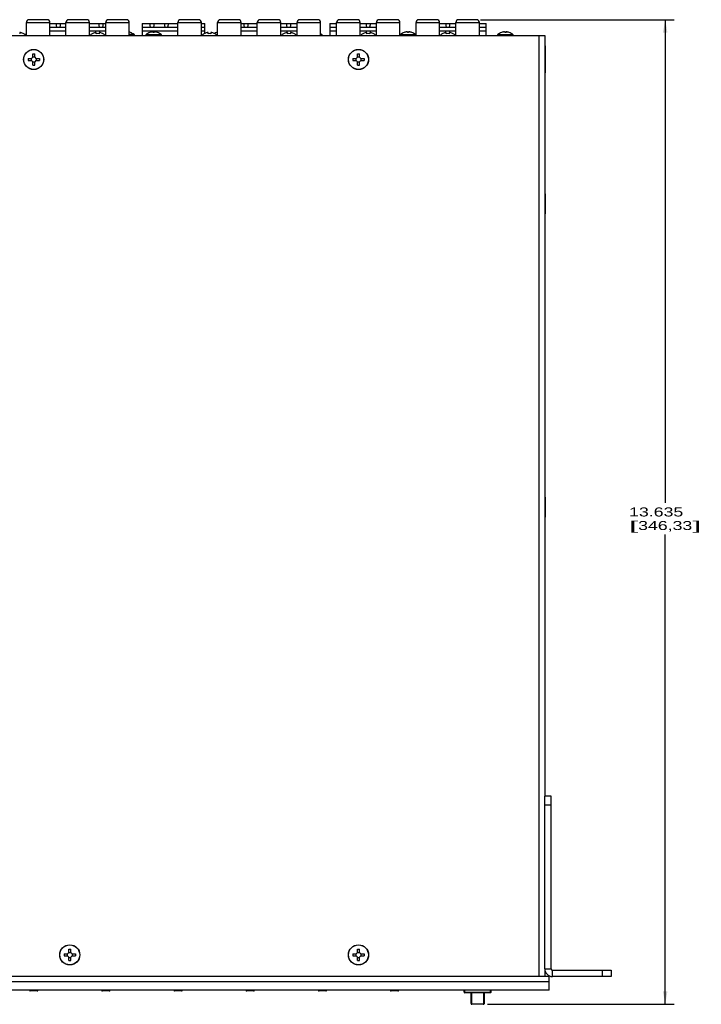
# Model space of a CAD drawing. Header units: inches. Extents: x -3.6 to 47.6, y 1.8 to 32.
# Tile 33 of 35: x 23.5 to 33, y 18.4 to 32. Entities that reach past the tile are written whole.
import ezdxf
from ezdxf.enums import TextEntityAlignment as Align

# ---------------------------------------------------------------- set-up
doc = ezdxf.new("R2010")
doc.units = ezdxf.units.IN
doc.header["$LTSCALE"] = 2.42
doc.header["$MEASUREMENT"] = 0
doc.layers.get('0').update_dxf_attribs({"linetype": 'CONTINUOUS'})
doc.layers.add('DIM', color=7, linetype='CONTINUOUS')
doc.styles.get("Standard").update_dxf_attribs({"font": 'arial'})
doc.dimstyles.new('DIMSTYLE_1', dxfattribs={"dimtxt": 0.125, "dimasz": 0.18, "dimexe": 0.125, "dimexo": 0.0625, "dimgap": 0.0625, "dimtad": 0, "dimtih": 1, "dimtoh": 1, "dimdec": 3, "dimzin": 4, "dimdsep": 46, "dimtxsty": 'Standard', "dimblk": '_FILLED', "dimblk1": '_FILLED', "dimblk2": '_FILLED', "dimcen": 0.09, "dimadec": 0, "dimazin": 0, "dimtp": 0.003, "dimtm": 0.003, "dimtfac": 1, "dimtdec": 3, "dimtofl": 0, "dimtmove": 0, "dimatfit": 3, "dimldrblk": '_FILLED', "dimfxl": 0, "dimtolj": 1, "dimtzin": 4, "dimarcsym": 0})

# ---------------------------------------------------------------- blocks, each defined once
blk = doc.blocks.new('_FILLED')
at = {"color": 0, "linetype": 'ByBlock'}
blk.add_solid([(0, 0), (-1, 0.174), (-1, -0.174)], dxfattribs=at)
blk = doc.blocks.new('*D8')
at = {"layer": 'DIM', "color": 7, "linetype": 'Continuous'}
for p, q in [((29.902, 32.037), (32.584, 32.037)), ((32.459, 32.037), (32.459, 25.345)), ((32.459, 18.403), (32.459, 24.908)), ((29.999, 18.403), (32.584, 18.403))]:
    blk.add_line(p, q, dxfattribs=at)
at = {"layer": 'DIM', "color": 7, "linetype": 'Continuous', "xscale": 0.18, "yscale": 0.18, "zscale": 0.18}
for p, rotation in [((32.459, 32.037), 90), ((32.459, 18.403), 270)]:
    blk.add_blockref('_FILLED', p, dxfattribs=dict(at, rotation=rotation))
at = {"layer": 'DIM', "color": 7, "linetype": 'Continuous'}
for s, width, p, p2 in [('13.635', 1.404215, (31.959, 25.158), (32.709, 25.158)), ('[', 2.57645, (31.959, 24.97), (32.084, 24.97)), ('346,33', 1.404215, (32.084, 24.97), (32.834, 24.97)), (']', 2.57645, (32.834, 24.97), (32.959, 24.97))]:
    blk.add_text(s, height=0.125, dxfattribs=dict(at, width=width)).set_placement(p, p2, align=Align.FIT)

msp = doc.modelspace()

# ---------------------------------------------------------------- linework, layer by layer
at = {"color": 7, "linetype": 'Continuous'}
for p, q in [((23.6075, 31.8165), (23.6075, 32.0001)), ((23.6075, 32.0001), (23.9343, 32.0001)), ((23.8969, 32.0375), (23.6449, 32.0375)), ((23.9343, 31.8165), (23.9343, 32.0001)), ((23.9343, 31.9825), (24.1563, 31.9825)), ((23.9343, 31.9325), (24.1563, 31.9325)), ((24.0298, 31.9325), (24.0198, 31.9825)), ((24.0798, 31.9825), (24.0698, 31.9325)), ((24.1563, 31.8165), (24.1563, 32.0001)), ((24.1563, 32.0001), (24.4831, 32.0001)), ((24.4457, 32.0375), (24.1937, 32.0375)), ((24.4831, 31.8165), (24.4831, 32.0001)), ((24.4831, 31.9825), (24.7075, 31.9825)), ((24.4831, 31.9325), (24.7075, 31.9325)), ((24.6208, 31.9325), (24.6108, 31.9825)), ((24.6708, 31.9825), (24.6608, 31.9325)), ((24.7075, 31.8165), (24.7075, 32.0001)), ((24.7075, 32.0001), (25.0343, 32.0001)), ((24.9969, 32.0375), (24.7449, 32.0375)), ((25.0343, 31.8165), (25.0343, 32.0001)), ((25.2123, 31.9825), (25.2123, 31.8165)), ((25.2123, 31.9825), (25.7063, 31.9825)), ((25.2123, 31.9325), (25.7063, 31.9325)), ((25.3298, 31.9325), (25.3198, 31.9825)), ((25.3798, 31.9825), (25.3698, 31.9325)), ((25.5153, 31.9825), (25.5253, 31.9325)), ((25.5753, 31.9825), (25.5653, 31.9325)), ((25.7063, 31.8165), (25.7063, 32.0001)), ((25.7063, 32.0001), (26.0331, 32.0001)), ((25.9957, 32.0375), (25.7437, 32.0375)), ((26.0331, 31.8165), (26.0331, 32.0001)), ((26.0331, 31.9825), (26.0783, 31.9825)), ((26.0331, 31.9325), (26.0783, 31.9325)), ((26.0783, 31.8474), (26.0783, 31.9825)), ((26.2575, 31.8165), (26.2575, 32.0001)), ((26.2575, 32.0001), (26.5843, 32.0001)), ((26.5469, 32.0375), (26.2949, 32.0375)), ((26.5843, 31.8165), (26.5843, 32.0001)), ((26.5843, 31.9825), (26.8063, 31.9825)), ((26.5843, 31.9325), (26.8063, 31.9325)), ((26.6298, 31.9325), (26.6198, 31.9825)), ((26.6798, 31.9825), (26.6698, 31.9325)), ((26.8063, 31.8165), (26.8063, 32.0001)), ((26.8063, 32.0001), (27.1331, 32.0001)), ((27.0957, 32.0375), (26.8437, 32.0375)), ((27.1331, 31.8165), (27.1331, 32.0001)), ((27.1331, 31.9825), (27.3575, 31.9825)), ((27.1331, 31.9325), (27.3575, 31.9325)), ((27.2208, 31.9325), (27.2108, 31.9825)), ((27.2708, 31.9825), (27.2608, 31.9325)), ((27.3575, 31.8165), (27.3575, 32.0001)), ((27.3575, 32.0001), (27.6843, 32.0001)), ((27.6469, 32.0375), (27.3949, 32.0375)), ((27.6843, 31.8165), (27.6843, 32.0001)), ((27.8123, 31.9825), (27.8123, 31.8165)), ((27.8123, 31.9825), (27.9063, 31.9825)), ((27.8123, 31.9325), (27.9063, 31.9325)), ((27.9063, 31.8165), (27.9063, 32.0001)), ((27.9063, 32.0001), (28.2331, 32.0001)), ((28.1957, 32.0375), (27.9437, 32.0375)), ((28.2331, 31.8165), (28.2331, 32.0001)), ((28.2331, 31.9825), (28.4575, 31.9825)), ((28.2331, 31.9325), (28.4575, 31.9325)), ((28.3238, 31.9325), (28.3138, 31.9825)), ((28.3738, 31.9825), (28.3638, 31.9325)), ((28.4575, 31.8165), (28.4575, 32.0001)), ((28.4575, 32.0001), (28.7843, 32.0001)), ((28.7469, 32.0375), (28.4949, 32.0375)), ((28.7843, 31.8165), (28.7843, 32.0001)), ((29.0063, 31.8165), (29.0063, 32.0001)), ((29.0063, 32.0001), (29.3331, 32.0001)), ((29.2957, 32.0375), (29.0437, 32.0375)), ((29.3331, 31.8165), (29.3331, 32.0001)), ((29.3331, 31.9825), (29.5575, 31.9825)), ((29.3331, 31.9325), (29.5575, 31.9325)), ((29.4153, 31.9825), (29.4253, 31.9325)), ((29.4753, 31.9825), (29.4653, 31.9325)), ((29.5575, 32.0001), (29.8843, 32.0001)), ((29.5575, 31.8165), (29.5575, 32.0001)), ((29.8469, 32.0375), (29.5949, 32.0375)), ((29.8843, 31.8165), (29.8843, 32.0001)), ((29.8843, 31.9825), (29.9783, 31.9825)), ((29.8843, 31.9325), (29.9783, 31.9325)), ((29.9783, 31.8165), (29.9783, 31.9825)), ((13.6278, 31.8165), (30.7908, 31.8165)), ((23.5152, 31.8609), (23.5152, 31.8435)), ((23.5721, 31.8426), (23.5721, 31.8415)), ((23.5907, 31.832), (23.6075, 31.832)), ((23.6075, 31.8196), (23.5991, 31.8196)), ((23.9343, 31.8825), (24.1563, 31.8825)), ((24.4831, 31.8825), (24.7075, 31.8825)), ((24.5185, 31.8415), (24.5185, 31.8426)), ((24.5754, 31.8435), (24.5754, 31.8609)), ((24.6152, 31.8609), (24.6152, 31.8435)), ((24.6721, 31.8426), (24.6721, 31.8415)), ((25.0999, 31.832), (25.0343, 31.832)), ((25.1058, 31.8196), (25.0343, 31.8196)), ((25.0487, 31.8605), (25.0486, 31.8603)), ((25.2123, 31.8825), (25.7063, 31.8825)), ((25.4808, 31.8196), (25.2598, 31.8196)), ((25.2657, 31.832), (25.4749, 31.832)), ((25.3171, 31.8603), (25.317, 31.8605)), ((25.3796, 31.8665), (25.361, 31.8665)), ((25.3618, 31.8653), (25.3618, 31.8603)), ((25.3788, 31.8653), (25.3788, 31.8603)), ((25.4237, 31.8605), (25.4236, 31.8603)), ((26.0331, 31.8825), (26.0783, 31.8825)), ((26.0685, 31.8415), (26.0685, 31.8426)), ((26.1254, 31.8435), (26.1254, 31.8609)), ((26.1652, 31.8609), (26.1652, 31.8435)), ((26.2221, 31.8426), (26.2221, 31.8415)), ((26.2363, 31.832), (26.2575, 31.832)), ((26.2421, 31.8603), (26.242, 31.8605)), ((26.2575, 31.8196), (26.2491, 31.8196)), ((26.5843, 31.8825), (26.8063, 31.8825)), ((27.1331, 31.8825), (27.3575, 31.8825)), ((27.1685, 31.8415), (27.1685, 31.8426)), ((27.2254, 31.8435), (27.2254, 31.8609)), ((27.2652, 31.8609), (27.2652, 31.8435)), ((27.3221, 31.8426), (27.3221, 31.8415)), ((27.6999, 31.832), (27.6843, 31.832)), ((27.7058, 31.8196), (27.6843, 31.8196)), ((27.8123, 31.8825), (27.9063, 31.8825)), ((28.2331, 31.8825), (28.4575, 31.8825)), ((28.2685, 31.8415), (28.2685, 31.8426)), ((28.3254, 31.8435), (28.3254, 31.8609)), ((28.3652, 31.8609), (28.3652, 31.8435)), ((28.4221, 31.8426), (28.4221, 31.8415)), ((29.0058, 31.8196), (28.7848, 31.8196)), ((28.7907, 31.832), (28.9999, 31.832)), ((28.8421, 31.8603), (28.842, 31.8605)), ((28.9046, 31.8665), (28.886, 31.8665)), ((28.8868, 31.8653), (28.8868, 31.8603)), ((28.9038, 31.8653), (28.9038, 31.8603)), ((28.9487, 31.8605), (28.9486, 31.8603)), ((29.3331, 31.8825), (29.5575, 31.8825)), ((29.3685, 31.8415), (29.3685, 31.8426)), ((29.4254, 31.8435), (29.4254, 31.8609)), ((29.4652, 31.8609), (29.4652, 31.8435)), ((29.5221, 31.8426), (29.5221, 31.8415)), ((29.8843, 31.8825), (29.9783, 31.8825)), ((30.3558, 31.8196), (30.1348, 31.8196)), ((30.1407, 31.832), (30.3499, 31.832)), ((30.1921, 31.8603), (30.192, 31.8605)), ((30.2546, 31.8665), (30.236, 31.8665)), ((30.2368, 31.8653), (30.2368, 31.8603)), ((30.2538, 31.8653), (30.2538, 31.8603)), ((30.2987, 31.8605), (30.2986, 31.8603)), ((30.7108, 18.7865), (30.7108, 31.8165)), ((30.7908, 31.8165), (30.7908, 21.2839)), ((30.7908, 31.6765), (30.7958, 31.6765)), ((30.7958, 31.6765), (30.7958, 31.3015)), ((23.6307, 31.5005), (23.6307, 31.4725)), ((23.6307, 31.5005), (23.6785, 31.5005)), ((23.6745, 31.5005), (23.6745, 31.4725)), ((23.6785, 31.5005), (23.6953, 31.5173)), ((23.6953, 31.5173), (23.6953, 31.5652)), ((23.6953, 31.5652), (23.7233, 31.5652)), ((23.6953, 31.5213), (23.7233, 31.5213)), ((23.7233, 31.5173), (23.7233, 31.5652)), ((23.7233, 31.5173), (23.7401, 31.5005)), ((23.7401, 31.5005), (23.788, 31.5005)), ((23.7441, 31.5005), (23.7441, 31.4725)), ((23.788, 31.5005), (23.788, 31.4725)), ((28.1307, 31.5005), (28.1307, 31.4725)), ((28.1307, 31.5005), (28.1785, 31.5005)), ((28.1745, 31.5005), (28.1745, 31.4725)), ((28.1785, 31.5005), (28.1953, 31.5173)), ((28.1953, 31.5173), (28.1953, 31.5652)), ((28.1953, 31.5652), (28.2233, 31.5652)), ((28.1953, 31.5213), (28.2233, 31.5213)), ((28.2233, 31.5173), (28.2233, 31.5652)), ((28.2233, 31.5173), (28.2401, 31.5005)), ((28.2401, 31.5005), (28.288, 31.5005)), ((28.2441, 31.5005), (28.2441, 31.4725)), ((28.288, 31.5005), (28.288, 31.4725)), ((30.7938, 31.6241), (30.7938, 31.349)), ((23.6307, 31.4725), (23.6785, 31.4725)), ((23.6953, 31.4558), (23.6785, 31.4725)), ((23.6953, 31.4079), (23.6953, 31.4558)), ((23.6953, 31.4518), (23.7233, 31.4518)), ((23.6953, 31.4079), (23.7233, 31.4079)), ((23.7401, 31.4725), (23.7233, 31.4558)), ((23.7233, 31.4079), (23.7233, 31.4558)), ((23.7401, 31.4725), (23.788, 31.4725)), ((28.1307, 31.4725), (28.1785, 31.4725)), ((28.1953, 31.4558), (28.1785, 31.4725)), ((28.1953, 31.4079), (28.1953, 31.4558)), ((28.1953, 31.4518), (28.2233, 31.4518)), ((28.1953, 31.4079), (28.2233, 31.4079)), ((28.2401, 31.4725), (28.2233, 31.4558)), ((28.2233, 31.4079), (28.2233, 31.4558)), ((28.2401, 31.4725), (28.288, 31.4725)), ((30.7908, 31.3015), (30.7958, 31.3015)), ((30.7938, 29.6241), (30.7938, 29.349)), ((30.7938, 25.4241), (30.7938, 25.149)), ((30.8805, 21.2865), (30.7908, 21.2865)), ((30.7908, 18.8922), (30.7908, 21.2839)), ((30.8805, 18.8922), (30.8805, 21.2865)), ((30.8805, 21.1615), (30.7908, 21.1615)), ((24.1307, 19.1005), (24.1785, 19.1005)), ((24.1307, 19.1005), (24.1307, 19.0725)), ((24.1745, 19.1005), (24.1745, 19.0725)), ((24.1785, 19.1005), (24.1953, 19.1173)), ((24.1953, 19.1652), (24.2233, 19.1652)), ((24.1953, 19.1173), (24.1953, 19.1652)), ((24.1953, 19.1213), (24.2233, 19.1213)), ((24.2233, 19.1173), (24.2233, 19.1652)), ((24.2233, 19.1173), (24.2401, 19.1005)), ((24.2401, 19.1005), (24.288, 19.1005)), ((24.2441, 19.1005), (24.2441, 19.0725)), ((24.288, 19.1005), (24.288, 19.0725)), ((28.1307, 19.1005), (28.1785, 19.1005)), ((28.1307, 19.1005), (28.1307, 19.0725)), ((28.1745, 19.1005), (28.1745, 19.0725)), ((28.1785, 19.1005), (28.1953, 19.1173)), ((28.1953, 19.1652), (28.2233, 19.1652)), ((28.1953, 19.1173), (28.1953, 19.1652)), ((28.1953, 19.1213), (28.2233, 19.1213)), ((28.2233, 19.1173), (28.2233, 19.1652)), ((28.2233, 19.1173), (28.2401, 19.1005)), ((28.2401, 19.1005), (28.288, 19.1005)), ((28.2441, 19.1005), (28.2441, 19.0725)), ((28.288, 19.1005), (28.288, 19.0725)), ((24.1307, 19.0725), (24.1785, 19.0725)), ((24.1953, 19.0558), (24.1785, 19.0725)), ((24.1953, 19.0079), (24.1953, 19.0558)), ((24.1953, 19.0518), (24.2233, 19.0518)), ((24.1953, 19.0079), (24.2233, 19.0079)), ((24.2401, 19.0725), (24.2233, 19.0558)), ((24.2233, 19.0079), (24.2233, 19.0558)), ((24.2401, 19.0725), (24.288, 19.0725)), ((28.1307, 19.0725), (28.1785, 19.0725)), ((28.1953, 19.0558), (28.1785, 19.0725)), ((28.1953, 19.0079), (28.1953, 19.0558)), ((28.1953, 19.0518), (28.2233, 19.0518)), ((28.1953, 19.0079), (28.2233, 19.0079)), ((28.2401, 19.0725), (28.2233, 19.0558)), ((28.2233, 19.0079), (28.2233, 19.0558)), ((28.2401, 19.0725), (28.288, 19.0725)), ((30.7908, 18.8922), (30.8805, 18.8922)), ((30.7908, 18.8922), (30.7908, 18.7865)), ((30.8965, 18.8762), (31.7093, 18.8762)), ((30.8965, 18.7865), (30.8965, 18.8762)), ((31.5843, 18.8762), (31.5843, 18.7865)), ((31.7093, 18.8762), (31.7093, 18.7865)), ((30.8493, 18.7865), (13.5693, 18.7865)), ((30.8493, 18.7145), (13.5693, 18.7145)), ((30.8493, 18.599), (30.8493, 18.7865)), ((31.7093, 18.7865), (30.8965, 18.7865)), ((30.8493, 18.599), (13.5693, 18.599)), ((23.7562, 18.5867), (23.6624, 18.5867)), ((24.7562, 18.5867), (24.6624, 18.5867)), ((25.7562, 18.5867), (25.6624, 18.5867)), ((26.7562, 18.5867), (26.6624, 18.5867)), ((27.7562, 18.5867), (27.6624, 18.5867)), ((28.7562, 18.5867), (28.6624, 18.5867)), ((29.6723, 18.5715), (29.6723, 18.599)), ((29.6723, 18.5715), (30.0463, 18.5715)), ((29.6823, 18.5615), (29.6823, 18.599)), ((30.0363, 18.5615), (29.6823, 18.5615)), ((29.7688, 18.4129), (29.7688, 18.5615)), ((29.7788, 18.4074), (29.7788, 18.5615)), ((29.9398, 18.5615), (29.9398, 18.4074)), ((29.9498, 18.5615), (29.9498, 18.4129)), ((30.0363, 18.5615), (30.0363, 18.599)), ((30.0463, 18.5715), (30.0463, 18.599)), ((29.9367, 18.4048), (29.782, 18.4048)), ((29.782, 18.4048), (29.782, 18.402)), ((29.9367, 18.402), (29.782, 18.402)), ((29.9367, 18.402), (29.9367, 18.4048))]:
    msp.add_line(p, q, dxfattribs=at)
for points in [[(29.7732, 18.4047), (29.7735, 18.4045), (29.774, 18.4042), (29.7745, 18.4039), (29.775, 18.4036), (29.7756, 18.4034), (29.7762, 18.4031), (29.7768, 18.4029), (29.7774, 18.4027), (29.778, 18.4026), (29.7786, 18.4024), (29.7793, 18.4023), (29.78, 18.4022), (29.7807, 18.4021), (29.7815, 18.402), (29.782, 18.402)], [(29.9367, 18.402), (29.937, 18.402), (29.9377, 18.4021), (29.9385, 18.4021), (29.9392, 18.4022), (29.9398, 18.4024), (29.9405, 18.4025), (29.9411, 18.4027), (29.9417, 18.4029), (29.9423, 18.4031), (29.9429, 18.4033), (29.9435, 18.4036), (29.944, 18.4038), (29.9446, 18.4041), (29.9451, 18.4044), (29.9455, 18.4047)]]:
    msp.add_lwpolyline(points, dxfattribs=at)
for centre, radius in [((23.7093, 31.4865), 0.1395), ((23.7093, 31.4865), 0.1376), ((28.2093, 31.4865), 0.1395), ((28.2093, 31.4865), 0.1376), ((24.2093, 19.0865), 0.1395), ((28.2093, 19.0865), 0.1395), ((24.2093, 19.0865), 0.1376), ((28.2093, 19.0865), 0.1376)]:
    msp.add_circle(centre, radius, dxfattribs=at)
for centre, radius, start, end in [((23.6449, 32.0001), 0.0374, 90, 180), ((23.8969, 32.0001), 0.0374, 0, 90), ((24.1937, 32.0001), 0.0374, 90, 180), ((24.4457, 32.0001), 0.0374, 0, 90), ((24.7449, 32.0001), 0.0374, 90, 180), ((24.9969, 32.0001), 0.0374, 0, 90), ((25.7437, 32.0001), 0.0374, 90, 180), ((25.9957, 32.0001), 0.0374, 0, 90), ((26.2949, 32.0001), 0.0374, 90, 180), ((26.5469, 32.0001), 0.0374, 0, 90), ((26.8437, 32.0001), 0.0374, 90, 180), ((27.0957, 32.0001), 0.0374, 0, 90), ((27.3949, 32.0001), 0.0374, 90, 180), ((27.6469, 32.0001), 0.0374, 0, 90), ((27.9437, 32.0001), 0.0374, 90, 180), ((28.1957, 32.0001), 0.0374, 0, 90), ((28.4949, 32.0001), 0.0374, 90, 180), ((28.7469, 32.0001), 0.0374, 0, 90), ((29.0437, 32.0001), 0.0374, 90, 180), ((29.2957, 32.0001), 0.0374, 0, 90), ((29.5949, 32.0001), 0.0374, 90, 180), ((29.8469, 32.0001), 0.0374, 0, 90), ((23.513, 31.7976), 0.0647, 76.38726, 76.72864), ((23.4953, 31.7245), 0.1399, 56.72047, 76.38732), ((23.4953, 31.7245), 0.1408, 40.79717, 56.96166), ((23.4953, 31.7245), 0.1408, 40.80393, 56.96166), ((23.6008, 31.8196), 0.016, 129.23068, 139.67257), ((23.6953, 31.7039), 0.1654, 122.06134, 129.23068), ((24.5953, 31.7245), 0.1408, 123.03834, 139.20283), ((24.5953, 31.7245), 0.1408, 123.03834, 139.19607), ((24.5953, 31.7245), 0.1399, 103.61268, 123.27953), ((24.5776, 31.7976), 0.0647, 103.27137, 103.61274), ((24.5953, 31.7245), 0.1206, 80.49224, 99.50776), ((24.613, 31.7976), 0.0647, 76.38726, 76.72864), ((24.5953, 31.7245), 0.1399, 56.72047, 76.38732), ((24.5953, 31.7245), 0.1408, 40.79717, 56.96166), ((24.5953, 31.7245), 0.1408, 40.80393, 56.96166), ((24.9953, 31.7039), 0.1652, 71.1937, 76.35387), ((24.9953, 31.7039), 0.1654, 50.76932, 71.15989), ((25.0898, 31.8196), 0.016, 0, 50.76932), ((25.2758, 31.8196), 0.016, 129.23068, 180), ((25.3703, 31.7039), 0.1654, 108.84011, 129.23068), ((25.3703, 31.7039), 0.1652, 102.26933, 108.8063), ((25.3621, 31.7418), 0.1264, 101.92899, 102.26935), ((25.3606, 31.8653), 0.00122, 359.9784, 7.41319), ((25.3703, 31.6774), 0.183, 92.36512, 92.66031), ((25.3703, 31.6773), 0.1832, 90.29594, 92.36493), ((25.3703, 31.6773), 0.1832, 90, 90.29597), ((25.3703, 31.6773), 0.1832, 89.70403, 90), ((25.3703, 31.6773), 0.1832, 87.63506, 89.70405), ((25.3703, 31.6774), 0.183, 87.33969, 87.63487), ((25.38, 31.8653), 0.00121, 172.54854, 180.05983), ((25.3785, 31.7418), 0.1264, 77.73065, 78.07101), ((25.3703, 31.7039), 0.1652, 71.1937, 77.73067), ((25.3703, 31.7039), 0.1654, 50.76932, 71.15989), ((25.4648, 31.8196), 0.016, 0, 50.76932), ((26.1453, 31.7245), 0.1408, 123.03834, 139.20283), ((26.1453, 31.7245), 0.1408, 123.03834, 139.19607), ((26.1453, 31.7245), 0.1399, 103.61268, 123.27953), ((26.1276, 31.7976), 0.0647, 103.27137, 103.61274), ((26.1453, 31.7245), 0.1206, 80.49224, 99.50776), ((26.163, 31.7976), 0.0647, 76.38726, 76.72864), ((26.1453, 31.7245), 0.1399, 56.72047, 76.38732), ((26.2953, 31.7039), 0.1654, 108.84011, 119.97497), ((26.1453, 31.7245), 0.1408, 40.79717, 56.96166), ((26.1453, 31.7245), 0.1408, 40.80393, 56.96166), ((26.2953, 31.7039), 0.1652, 103.22362, 108.8063), ((27.2453, 31.7245), 0.1408, 123.03834, 139.20283), ((27.2453, 31.7245), 0.1408, 123.03834, 139.19607), ((27.2453, 31.7245), 0.1399, 103.61268, 123.27953), ((27.2276, 31.7976), 0.0647, 103.27137, 103.61274), ((27.2453, 31.7245), 0.1206, 80.49224, 99.50776), ((27.263, 31.7976), 0.0647, 76.38726, 76.72864), ((27.2453, 31.7245), 0.1399, 56.72047, 76.38732), ((27.2453, 31.7245), 0.1408, 40.79717, 56.96166), ((27.2453, 31.7245), 0.1408, 40.80393, 56.96166), ((27.5953, 31.7039), 0.1654, 50.76932, 57.45654), ((27.6898, 31.8196), 0.016, 0, 50.76932), ((28.3453, 31.7245), 0.1408, 123.03834, 139.20283), ((28.3453, 31.7245), 0.1408, 123.03834, 139.19607), ((28.3453, 31.7245), 0.1399, 103.61268, 123.27953), ((28.3276, 31.7976), 0.0647, 103.27137, 103.61274), ((28.3453, 31.7245), 0.1206, 80.49224, 99.50776), ((28.363, 31.7976), 0.0647, 76.38726, 76.72864), ((28.3453, 31.7245), 0.1399, 56.72047, 76.38732), ((28.3453, 31.7245), 0.1408, 40.79717, 56.96166), ((28.3453, 31.7245), 0.1408, 40.80393, 56.96166), ((28.8008, 31.8196), 0.016, 129.23068, 180), ((28.8953, 31.7039), 0.1654, 108.84011, 129.23068), ((28.8953, 31.7039), 0.1652, 102.26933, 108.8063), ((28.8871, 31.7418), 0.1264, 101.92899, 102.26935), ((28.8856, 31.8653), 0.00122, 359.9784, 7.41319), ((28.8953, 31.6774), 0.183, 92.36512, 92.66031), ((28.8953, 31.6773), 0.1832, 90.29594, 92.36493), ((28.8953, 31.6773), 0.1832, 89.70403, 90.29597), ((28.8953, 31.6773), 0.1832, 87.63506, 89.70405), ((28.8953, 31.6774), 0.183, 87.33969, 87.63487), ((28.905, 31.8653), 0.00121, 172.54854, 180.05983), ((28.9035, 31.7418), 0.1264, 77.73065, 78.07101), ((28.8953, 31.7039), 0.1652, 71.1937, 77.73067), ((28.8953, 31.7039), 0.1654, 50.76932, 71.15989), ((28.9898, 31.8196), 0.016, 0, 50.76932), ((29.4453, 31.7245), 0.1408, 123.03834, 139.20283), ((29.4453, 31.7245), 0.1408, 123.03834, 139.19607), ((29.4453, 31.7245), 0.1399, 103.61268, 123.27953), ((29.4276, 31.7976), 0.0647, 103.27137, 103.61274), ((29.4453, 31.7245), 0.1206, 80.49224, 99.50776), ((29.463, 31.7976), 0.0647, 76.38726, 76.72864), ((29.4453, 31.7245), 0.1399, 56.72047, 76.38732), ((29.4453, 31.7245), 0.1408, 40.79717, 56.96166), ((29.4453, 31.7245), 0.1408, 40.80393, 56.96166), ((30.1508, 31.8196), 0.016, 129.23068, 180), ((30.2453, 31.7039), 0.1654, 108.84011, 129.23068), ((30.2453, 31.7039), 0.1652, 102.26933, 108.8063), ((30.2371, 31.7418), 0.1264, 101.92899, 102.26935), ((30.2356, 31.8653), 0.00122, 359.9784, 7.41319), ((30.2453, 31.6774), 0.183, 92.36512, 92.66031), ((30.2453, 31.6773), 0.1832, 90.29594, 92.36493), ((30.2453, 31.6773), 0.1832, 89.70403, 90.29597), ((30.2453, 31.6773), 0.1832, 87.63506, 89.70405), ((30.2453, 31.6774), 0.183, 87.33969, 87.63487), ((30.255, 31.8653), 0.00121, 172.54854, 180.05983), ((30.2535, 31.7418), 0.1264, 77.73065, 78.07101), ((30.2453, 31.7039), 0.1652, 71.1937, 77.73067), ((30.2453, 31.7039), 0.1654, 50.76932, 71.15989), ((30.3398, 31.8196), 0.016, 0, 50.76932), ((30.8965, 18.8922), 0.1057, 180, 270), ((30.8965, 18.8922), 0.016, 180, 270), ((23.6624, 18.5985), 0.0118, 181, 270), ((23.7562, 18.5985), 0.0118, 270, 359), ((24.6624, 18.5985), 0.0118, 181, 270), ((24.7562, 18.5985), 0.0118, 270, 359), ((25.6624, 18.5985), 0.0118, 181, 270), ((25.7562, 18.5985), 0.0118, 270, 359), ((26.6624, 18.5985), 0.0118, 181, 270), ((26.7562, 18.5985), 0.0118, 270, 359), ((27.6624, 18.5985), 0.0118, 181, 270), ((27.7562, 18.5985), 0.0118, 270, 359), ((28.6624, 18.5985), 0.0118, 181, 270), ((28.7562, 18.5985), 0.0118, 270, 359), ((29.6823, 18.5715), 0.01, 180, 270), ((30.0363, 18.5715), 0.01, 270, 360), ((29.7788, 18.4129), 0.01, 179.99708, 235.61755), ((29.9398, 18.4129), 0.01, 304.35271, 0.00097), ((29.9431, 18.4081), 0.00416, 304.12469, 306.26141)]:
    msp.add_arc(centre, radius, start, end, dxfattribs=at)
for points, knots in [([(23.5279, 31.8606), (23.5271, 31.8608), (23.5255, 31.8611), (23.5232, 31.8615), (23.5214, 31.8618), (23.52, 31.8619), (23.5191, 31.8619), (23.5183, 31.8619), (23.5175, 31.8619), (23.5169, 31.8618), (23.5163, 31.8617), (23.5159, 31.8616), (23.5156, 31.8615), (23.5154, 31.8613), (23.5153, 31.8612), (23.5153, 31.8611), (23.5152, 31.861), (23.5152, 31.861)], [0, 0, 0, 0, 0.1878153, 0.368271, 0.5348485, 0.6109707, 0.6813502, 0.7453627, 0.8024919, 0.8523609, 0.8947774, 0.9298106, 0.9579486, 0.9698109, 0.980516, 0.9904283, 1, 1, 1, 1]), ([(23.5152, 31.861), (23.5152, 31.861), (23.5152, 31.8609), (23.5152, 31.8609), (23.5152, 31.8609)], [0, 0, 0, 0, 0.7473187, 1, 1, 1, 1]), ([(24.5754, 31.861), (24.5754, 31.861), (24.5754, 31.8611), (24.5753, 31.8612), (24.5752, 31.8613), (24.575, 31.8615), (24.5747, 31.8616), (24.5743, 31.8617), (24.5737, 31.8618), (24.5731, 31.8619), (24.5723, 31.8619), (24.5715, 31.8619), (24.5706, 31.8619), (24.5692, 31.8618), (24.5674, 31.8615), (24.5651, 31.8611), (24.5636, 31.8608), (24.5628, 31.8606)], [0, 0, 0, 0, 0.0095718, 0.0194843, 0.0301895, 0.0420519, 0.0701903, 0.1052241, 0.1476413, 0.1975112, 0.2546414, 0.318655, 0.3890357, 0.4651589, 0.6317362, 0.8121889, 1, 1, 1, 1]), ([(24.5754, 31.8609), (24.5754, 31.8609), (24.5754, 31.8609), (24.5754, 31.861), (24.5754, 31.861)], [0, 0, 0, 0, 0.2526802, 1, 1, 1, 1]), ([(24.6279, 31.8606), (24.6271, 31.8608), (24.6255, 31.8611), (24.6232, 31.8615), (24.6214, 31.8618), (24.62, 31.8619), (24.6191, 31.8619), (24.6183, 31.8619), (24.6175, 31.8619), (24.6169, 31.8618), (24.6163, 31.8617), (24.6159, 31.8616), (24.6156, 31.8615), (24.6154, 31.8613), (24.6153, 31.8612), (24.6153, 31.8611), (24.6152, 31.861), (24.6152, 31.861)], [0, 0, 0, 0, 0.1878153, 0.368271, 0.5348485, 0.6109707, 0.6813502, 0.7453627, 0.8024919, 0.8523609, 0.8947774, 0.9298106, 0.9579486, 0.9698109, 0.980516, 0.9904283, 1, 1, 1, 1]), ([(24.6152, 31.861), (24.6152, 31.861), (24.6152, 31.8609), (24.6152, 31.8609), (24.6152, 31.8609)], [0, 0, 0, 0, 0.7473187, 1, 1, 1, 1]), ([(25.3618, 31.8655), (25.3618, 31.8656), (25.3617, 31.8657), (25.3616, 31.866), (25.3614, 31.8662), (25.3612, 31.8664), (25.3609, 31.8666), (25.3605, 31.8668), (25.3601, 31.867), (25.3596, 31.8671), (25.3591, 31.8673), (25.3583, 31.8674), (25.3572, 31.8676), (25.3557, 31.8677), (25.354, 31.8677), (25.3521, 31.8677), (25.3501, 31.8676), (25.3479, 31.8674), (25.3448, 31.867), (25.3408, 31.8664), (25.3376, 31.8658), (25.3359, 31.8655)], [0, 0, 0, 0, 0.0098463, 0.0199803, 0.0308483, 0.042817, 0.056159, 0.0710668, 0.0876698, 0.1060511, 0.1262602, 0.1483197, 0.1979789, 0.2548833, 0.3186813, 0.3888772, 0.4648618, 0.5459375, 0.6313448, 0.81192, 1, 1, 1, 1]), ([(25.4047, 31.8655), (25.403, 31.8658), (25.3998, 31.8664), (25.3958, 31.867), (25.3927, 31.8674), (25.3906, 31.8676), (25.3885, 31.8677), (25.3867, 31.8677), (25.385, 31.8677), (25.3834, 31.8676), (25.3823, 31.8674), (25.3815, 31.8673), (25.381, 31.8671), (25.3805, 31.867), (25.3801, 31.8668), (25.3797, 31.8666), (25.3794, 31.8664), (25.3792, 31.8662), (25.379, 31.866), (25.3789, 31.8657), (25.3788, 31.8656), (25.3788, 31.8655)], [0, 0, 0, 0, 0.1880802, 0.3686556, 0.4540629, 0.5351386, 0.6111233, 0.6813193, 0.7451172, 0.8020215, 0.8516806, 0.8737401, 0.8939491, 0.9123304, 0.9289333, 0.9438411, 0.9571831, 0.9691518, 0.9800197, 0.9901538, 1, 1, 1, 1]), ([(26.1254, 31.861), (26.1254, 31.861), (26.1254, 31.8611), (26.1253, 31.8612), (26.1252, 31.8613), (26.125, 31.8615), (26.1247, 31.8616), (26.1243, 31.8617), (26.1237, 31.8618), (26.1231, 31.8619), (26.1223, 31.8619), (26.1215, 31.8619), (26.1206, 31.8619), (26.1192, 31.8618), (26.1174, 31.8615), (26.1151, 31.8611), (26.1136, 31.8608), (26.1128, 31.8606)], [0, 0, 0, 0, 0.0095718, 0.0194843, 0.0301895, 0.0420519, 0.0701903, 0.1052241, 0.1476413, 0.1975112, 0.2546414, 0.318655, 0.3890357, 0.4651589, 0.6317362, 0.8121889, 1, 1, 1, 1]), ([(26.1254, 31.8609), (26.1254, 31.8609), (26.1254, 31.8609), (26.1254, 31.861), (26.1254, 31.861)], [0, 0, 0, 0, 0.2526802, 1, 1, 1, 1]), ([(26.1779, 31.8606), (26.1771, 31.8608), (26.1755, 31.8611), (26.1732, 31.8615), (26.1714, 31.8618), (26.17, 31.8619), (26.1691, 31.8619), (26.1683, 31.8619), (26.1675, 31.8619), (26.1669, 31.8618), (26.1663, 31.8617), (26.1659, 31.8616), (26.1656, 31.8615), (26.1654, 31.8613), (26.1653, 31.8612), (26.1653, 31.8611), (26.1652, 31.861), (26.1652, 31.861)], [0, 0, 0, 0, 0.1878153, 0.368271, 0.5348485, 0.6109707, 0.6813502, 0.7453627, 0.8024919, 0.8523609, 0.8947774, 0.9298106, 0.9579486, 0.9698109, 0.980516, 0.9904283, 1, 1, 1, 1]), ([(26.1652, 31.861), (26.1652, 31.861), (26.1652, 31.8609), (26.1652, 31.8609), (26.1652, 31.8609)], [0, 0, 0, 0, 0.7473187, 1, 1, 1, 1]), ([(27.2254, 31.861), (27.2254, 31.861), (27.2254, 31.8611), (27.2253, 31.8612), (27.2252, 31.8613), (27.225, 31.8615), (27.2247, 31.8616), (27.2243, 31.8617), (27.2237, 31.8618), (27.2231, 31.8619), (27.2223, 31.8619), (27.2215, 31.8619), (27.2206, 31.8619), (27.2192, 31.8618), (27.2174, 31.8615), (27.2151, 31.8611), (27.2136, 31.8608), (27.2128, 31.8606)], [0, 0, 0, 0, 0.0095718, 0.0194843, 0.0301895, 0.0420519, 0.0701903, 0.1052241, 0.1476413, 0.1975112, 0.2546414, 0.318655, 0.3890357, 0.4651589, 0.6317362, 0.8121889, 1, 1, 1, 1]), ([(27.2254, 31.8609), (27.2254, 31.8609), (27.2254, 31.8609), (27.2254, 31.861), (27.2254, 31.861)], [0, 0, 0, 0, 0.2526802, 1, 1, 1, 1]), ([(27.2779, 31.8606), (27.2771, 31.8608), (27.2755, 31.8611), (27.2732, 31.8615), (27.2714, 31.8618), (27.27, 31.8619), (27.2691, 31.8619), (27.2683, 31.8619), (27.2675, 31.8619), (27.2669, 31.8618), (27.2663, 31.8617), (27.2659, 31.8616), (27.2656, 31.8615), (27.2654, 31.8613), (27.2653, 31.8612), (27.2653, 31.8611), (27.2652, 31.861), (27.2652, 31.861)], [0, 0, 0, 0, 0.1878153, 0.368271, 0.5348485, 0.6109707, 0.6813502, 0.7453627, 0.8024919, 0.8523609, 0.8947774, 0.9298106, 0.9579486, 0.9698109, 0.980516, 0.9904283, 1, 1, 1, 1]), ([(27.2652, 31.861), (27.2652, 31.861), (27.2652, 31.8609), (27.2652, 31.8609), (27.2652, 31.8609)], [0, 0, 0, 0, 0.7473187, 1, 1, 1, 1]), ([(28.3254, 31.861), (28.3254, 31.861), (28.3254, 31.8611), (28.3253, 31.8612), (28.3252, 31.8613), (28.325, 31.8615), (28.3247, 31.8616), (28.3243, 31.8617), (28.3237, 31.8618), (28.3231, 31.8619), (28.3223, 31.8619), (28.3215, 31.8619), (28.3206, 31.8619), (28.3192, 31.8618), (28.3174, 31.8615), (28.3151, 31.8611), (28.3136, 31.8608), (28.3128, 31.8606)], [0, 0, 0, 0, 0.0095718, 0.0194843, 0.0301895, 0.0420519, 0.0701903, 0.1052241, 0.1476413, 0.1975112, 0.2546414, 0.318655, 0.3890357, 0.4651589, 0.6317362, 0.8121889, 1, 1, 1, 1]), ([(28.3254, 31.8609), (28.3254, 31.8609), (28.3254, 31.8609), (28.3254, 31.861), (28.3254, 31.861)], [0, 0, 0, 0, 0.2526802, 1, 1, 1, 1]), ([(28.3779, 31.8606), (28.3771, 31.8608), (28.3755, 31.8611), (28.3732, 31.8615), (28.3714, 31.8618), (28.37, 31.8619), (28.3691, 31.8619), (28.3683, 31.8619), (28.3675, 31.8619), (28.3669, 31.8618), (28.3663, 31.8617), (28.3659, 31.8616), (28.3656, 31.8615), (28.3654, 31.8613), (28.3653, 31.8612), (28.3653, 31.8611), (28.3652, 31.861), (28.3652, 31.861)], [0, 0, 0, 0, 0.1878153, 0.368271, 0.5348485, 0.6109707, 0.6813502, 0.7453627, 0.8024919, 0.8523609, 0.8947774, 0.9298106, 0.9579486, 0.9698109, 0.980516, 0.9904283, 1, 1, 1, 1]), ([(28.3652, 31.861), (28.3652, 31.861), (28.3652, 31.8609), (28.3652, 31.8609), (28.3652, 31.8609)], [0, 0, 0, 0, 0.7473187, 1, 1, 1, 1]), ([(28.8868, 31.8655), (28.8868, 31.8656), (28.8867, 31.8657), (28.8866, 31.866), (28.8864, 31.8662), (28.8862, 31.8664), (28.8859, 31.8666), (28.8855, 31.8668), (28.8851, 31.867), (28.8846, 31.8671), (28.8841, 31.8673), (28.8833, 31.8674), (28.8822, 31.8676), (28.8807, 31.8677), (28.879, 31.8677), (28.8771, 31.8677), (28.8751, 31.8676), (28.8729, 31.8674), (28.8698, 31.867), (28.8658, 31.8664), (28.8626, 31.8658), (28.8609, 31.8655)], [0, 0, 0, 0, 0.0098463, 0.0199803, 0.0308483, 0.042817, 0.056159, 0.0710668, 0.0876698, 0.1060511, 0.1262602, 0.1483197, 0.1979789, 0.2548833, 0.3186813, 0.3888772, 0.4648618, 0.5459375, 0.6313448, 0.81192, 1, 1, 1, 1]), ([(28.9297, 31.8655), (28.928, 31.8658), (28.9248, 31.8664), (28.9208, 31.867), (28.9177, 31.8674), (28.9156, 31.8676), (28.9135, 31.8677), (28.9117, 31.8677), (28.91, 31.8677), (28.9084, 31.8676), (28.9073, 31.8674), (28.9065, 31.8673), (28.906, 31.8671), (28.9055, 31.867), (28.9051, 31.8668), (28.9047, 31.8666), (28.9044, 31.8664), (28.9042, 31.8662), (28.904, 31.866), (28.9039, 31.8657), (28.9038, 31.8656), (28.9038, 31.8655)], [0, 0, 0, 0, 0.1880802, 0.3686556, 0.4540629, 0.5351386, 0.6111233, 0.6813193, 0.7451172, 0.8020215, 0.8516806, 0.8737401, 0.8939491, 0.9123304, 0.9289333, 0.9438411, 0.9571831, 0.9691518, 0.9800197, 0.9901538, 1, 1, 1, 1]), ([(29.4254, 31.861), (29.4254, 31.861), (29.4254, 31.8611), (29.4253, 31.8612), (29.4252, 31.8613), (29.425, 31.8615), (29.4247, 31.8616), (29.4243, 31.8617), (29.4237, 31.8618), (29.4231, 31.8619), (29.4223, 31.8619), (29.4215, 31.8619), (29.4206, 31.8619), (29.4192, 31.8618), (29.4174, 31.8615), (29.4151, 31.8611), (29.4136, 31.8608), (29.4128, 31.8606)], [0, 0, 0, 0, 0.0095718, 0.0194843, 0.0301895, 0.0420519, 0.0701903, 0.1052241, 0.1476413, 0.1975112, 0.2546414, 0.318655, 0.3890357, 0.4651589, 0.6317362, 0.8121889, 1, 1, 1, 1]), ([(29.4254, 31.8609), (29.4254, 31.8609), (29.4254, 31.8609), (29.4254, 31.861), (29.4254, 31.861)], [0, 0, 0, 0, 0.2526802, 1, 1, 1, 1]), ([(29.4779, 31.8606), (29.4771, 31.8608), (29.4755, 31.8611), (29.4732, 31.8615), (29.4714, 31.8618), (29.47, 31.8619), (29.4691, 31.8619), (29.4683, 31.8619), (29.4675, 31.8619), (29.4669, 31.8618), (29.4663, 31.8617), (29.4659, 31.8616), (29.4656, 31.8615), (29.4654, 31.8613), (29.4653, 31.8612), (29.4653, 31.8611), (29.4652, 31.861), (29.4652, 31.861)], [0, 0, 0, 0, 0.1878153, 0.368271, 0.5348485, 0.6109707, 0.6813502, 0.7453627, 0.8024919, 0.8523609, 0.8947774, 0.9298106, 0.9579486, 0.9698109, 0.980516, 0.9904283, 1, 1, 1, 1]), ([(29.4652, 31.861), (29.4652, 31.861), (29.4652, 31.8609), (29.4652, 31.8609), (29.4652, 31.8609)], [0, 0, 0, 0, 0.7473187, 1, 1, 1, 1]), ([(30.2368, 31.8655), (30.2368, 31.8656), (30.2367, 31.8657), (30.2366, 31.866), (30.2364, 31.8662), (30.2362, 31.8664), (30.2359, 31.8666), (30.2355, 31.8668), (30.2351, 31.867), (30.2346, 31.8671), (30.2341, 31.8673), (30.2333, 31.8674), (30.2322, 31.8676), (30.2307, 31.8677), (30.229, 31.8677), (30.2271, 31.8677), (30.2251, 31.8676), (30.2229, 31.8674), (30.2198, 31.867), (30.2158, 31.8664), (30.2126, 31.8658), (30.2109, 31.8655)], [0, 0, 0, 0, 0.0098463, 0.0199803, 0.0308483, 0.042817, 0.056159, 0.0710668, 0.0876698, 0.1060511, 0.1262602, 0.1483197, 0.1979789, 0.2548833, 0.3186813, 0.3888772, 0.4648618, 0.5459375, 0.6313448, 0.81192, 1, 1, 1, 1]), ([(30.2797, 31.8655), (30.278, 31.8658), (30.2748, 31.8664), (30.2708, 31.867), (30.2677, 31.8674), (30.2656, 31.8676), (30.2635, 31.8677), (30.2617, 31.8677), (30.26, 31.8677), (30.2584, 31.8676), (30.2573, 31.8674), (30.2565, 31.8673), (30.256, 31.8671), (30.2555, 31.867), (30.2551, 31.8668), (30.2547, 31.8666), (30.2544, 31.8664), (30.2542, 31.8662), (30.254, 31.866), (30.2539, 31.8657), (30.2538, 31.8656), (30.2538, 31.8655)], [0, 0, 0, 0, 0.1880802, 0.3686556, 0.4540629, 0.5351386, 0.6111233, 0.6813193, 0.7451172, 0.8020215, 0.8516806, 0.8737401, 0.8939491, 0.9123304, 0.9289333, 0.9438411, 0.9571831, 0.9691518, 0.9800197, 0.9901538, 1, 1, 1, 1]), ([(29.7688, 18.4129), (29.7688, 18.4126), (29.7689, 18.4118), (29.7696, 18.4108), (29.7705, 18.4098), (29.7718, 18.409), (29.7733, 18.4083), (29.775, 18.4078), (29.7769, 18.4075), (29.7782, 18.4074), (29.7788, 18.4074)], [0, 0, 0, 0, 0.0876721, 0.1826176, 0.2894007, 0.4100277, 0.5439798, 0.68919, 0.8426491, 1, 1, 1, 1]), ([(29.9498, 18.4129), (29.9498, 18.4126), (29.9497, 18.4118), (29.9491, 18.4108), (29.9481, 18.4098), (29.9468, 18.409), (29.9453, 18.4083), (29.9436, 18.4078), (29.9417, 18.4075), (29.9405, 18.4074), (29.9398, 18.4074)], [0, 0, 0, 0, 0.0876721, 0.1826176, 0.2894007, 0.4100277, 0.5439798, 0.68919, 0.8426491, 1, 1, 1, 1]), ([(29.7788, 18.4074), (29.7783, 18.4073), (29.7775, 18.4073), (29.7767, 18.4072), (29.7762, 18.4072), (29.7755, 18.4071), (29.7748, 18.4069), (29.7741, 18.4067), (29.7736, 18.4065), (29.7732, 18.4063), (29.7728, 18.4062), (29.7726, 18.406), (29.7725, 18.4058), (29.7724, 18.4056), (29.7724, 18.4054), (29.7725, 18.4052), (29.7728, 18.4049), (29.773, 18.4048), (29.7732, 18.4047)], [0, 0, 0, 0, 0.1900687, 0.2829337, 0.327723, 0.3710827, 0.5297426, 0.5998264, 0.662689, 0.7175001, 0.763733, 0.8015058, 0.8323613, 0.8465438, 0.8610244, 0.8948695, 0.9410752, 1, 1, 1, 1]), ([(29.7788, 18.4074), (29.7788, 18.4071), (29.779, 18.4066), (29.7794, 18.406), (29.78, 18.4055), (29.7808, 18.405), (29.7816, 18.4048), (29.782, 18.4048)], [0, 0, 0, 0, 0.2267292, 0.3500679, 0.478228, 0.7401026, 1, 1, 1, 1]), ([(29.9398, 18.4074), (29.9398, 18.4071), (29.9396, 18.4066), (29.9392, 18.406), (29.9387, 18.4055), (29.9378, 18.405), (29.937, 18.4048), (29.9367, 18.4048)], [0, 0, 0, 0, 0.2267292, 0.3500679, 0.478228, 0.7401026, 1, 1, 1, 1]), ([(29.9456, 18.4048), (29.9457, 18.4049), (29.9459, 18.405), (29.9461, 18.4053), (29.9462, 18.4055), (29.9462, 18.4057), (29.9461, 18.4058), (29.946, 18.406), (29.9457, 18.4062), (29.9454, 18.4064), (29.945, 18.4065), (29.9445, 18.4067), (29.9438, 18.407), (29.9427, 18.4072), (29.9413, 18.4073), (29.9403, 18.4073), (29.9398, 18.4074)], [0, 0, 0, 0, 0.0557645, 0.0981986, 0.12991, 0.1441186, 0.1584947, 0.1905901, 0.2299501, 0.2777157, 0.3338443, 0.3977701, 0.4686655, 0.6284258, 0.8099007, 1, 1, 1, 1])]:
    msp.add_open_spline(points, degree=3, knots=knots, dxfattribs=at)

# ---------------------------------------------------------------- dimensions: what is measured, and where the dimension line sits
at = {"layer": 'DIM', "color": 7, "linetype": 'Continuous'}
dim = msp.add_linear_dim(base=(32.4593, 32.0375), p1=(29.9367, 18.4025), p2=(29.839, 32.0375), angle=90, dimstyle='DIMSTYLE_1', dxfattribs=at)
dim.commit()
dim.dimension.update_dxf_attribs({"geometry": '*D8', "text_midpoint": (32.4593, 25.1263), "dimtype": 160})

doc.saveas('drawing.dxf')
